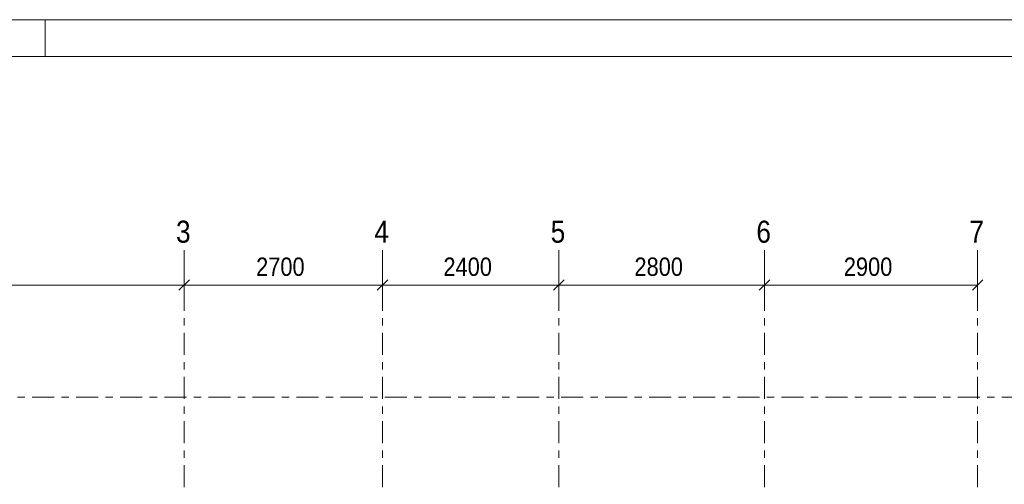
# Model space of a CAD drawing. Header units: millimetres. Extents: x -914 to -73, y -1403 to -809.
# Tile 78 of 79: x -287 to -153, y -872 to -809. Entities that reach past the tile are written whole.
import ezdxf

# ---------------------------------------------------------------- set-up
doc = ezdxf.new("R2010")
doc.units = ezdxf.units.MM
doc.linetypes.add('XKITLINE00', pattern=[0])
doc.linetypes.add('XKITLINE03', pattern=[6, 3, -1, 1, -1])
for name, color, linetype, lineweight in [('Offset', 4, 'Continuous', 0), ('Stramien', 4, 'Continuous', 0), ('Tekening kader', 3, 'Continuous', 0)]:
    doc.layers.add(name, color=color, linetype=linetype, lineweight=lineweight)
doc.styles.add('ARIAL', font='arial.ttf')

msp = doc.modelspace()

# ---------------------------------------------------------------- linework, layer by layer
at = {"layer": 'Offset', "linetype": 'XKITLINE00', "lineweight": 0}
for p, q in [((-264.22, -842.07), (-264.22, -847.57)), ((-264.22, -842.07), (-264.22, -847.57)), ((-237.22, -842.07), (-237.22, -847.57)), ((-237.22, -842.07), (-237.22, -847.57)), ((-213.22, -842.07), (-213.22, -847.57)), ((-213.22, -842.07), (-213.22, -847.57)), ((-185.22, -842.07), (-185.22, -847.57)), ((-185.22, -842.07), (-185.22, -847.57)), ((-156.22, -842.07), (-156.22, -847.57)), ((-263.51, -844.36), (-264.93, -845.77)), ((-263.51, -844.36), (-264.93, -845.77)), ((-236.51, -844.36), (-237.93, -845.77)), ((-236.51, -844.36), (-237.93, -845.77)), ((-212.51, -844.36), (-213.93, -845.77)), ((-212.51, -844.36), (-213.93, -845.77)), ((-184.51, -844.36), (-185.93, -845.77)), ((-184.51, -844.36), (-185.93, -845.77)), ((-155.51, -844.36), (-156.93, -845.77)), ((-351.92, -845.07), (-264.22, -845.07)), ((-264.22, -845.07), (-237.22, -845.07)), ((-237.22, -845.07), (-213.22, -845.07)), ((-213.22, -845.07), (-185.22, -845.07)), ((-185.22, -845.07), (-156.22, -845.07))]:
    msp.add_line(p, q, dxfattribs=at)
at = {"layer": 'Offset'}
for p in [(-264.22, -845.07), (-264.22, -845.07), (-237.22, -845.07), (-237.22, -845.07), (-213.22, -845.07), (-213.22, -845.07), (-185.22, -845.07), (-185.22, -845.07), (-156.22, -845.07)]:
    msp.add_point(p, dxfattribs=at)
at = {"layer": 'Stramien', "linetype": 'XKITLINE03', "lineweight": 0}
for p, q in [((-264.22, -1046.56), (-264.22, -840.31)), ((-237.22, -1046.56), (-237.22, -840.31)), ((-213.22, -1046.56), (-213.22, -840.31)), ((-185.22, -1046.56), (-185.22, -840.31)), ((-156.22, -1046.56), (-156.22, -840.31)), ((-398.92, -860.31), (-136.22, -860.31))]:
    msp.add_line(p, q, dxfattribs=at)
at = {"layer": 'Tekening kader', "linetype": 'XKITLINE00', "lineweight": 0}
for p, q in [((-73.15, -808.98), (-914.15, -808.98)), ((-283.15, -813.98), (-283.15, -808.98)), ((-78.15, -813.98), (-909.15, -813.98))]:
    msp.add_line(p, q, dxfattribs=at)

# ---------------------------------------------------------------- texts
at = {"layer": 'Offset', "style": 'ARIAL', "width": 0.85}
for s, p in [('2700', (-254.43, -843.82)), ('2400', (-228.93, -843.82)), ('2800', (-202.93, -843.82)), ('2900', (-174.43, -843.82))]:
    msp.add_text(s, height=2.5, dxfattribs=at).set_placement(p)
at = {"layer": 'Stramien', "style": 'ARIAL', "width": 0.85}
for s, p in [('3', (-265.33, -839.31)), ('4', (-238.33, -839.31)), ('5', (-214.33, -839.31)), ('6', (-186.33, -839.31)), ('7', (-157.33, -839.31))]:
    msp.add_text(s, height=3, dxfattribs=at).set_placement(p)

doc.saveas('drawing.dxf')
